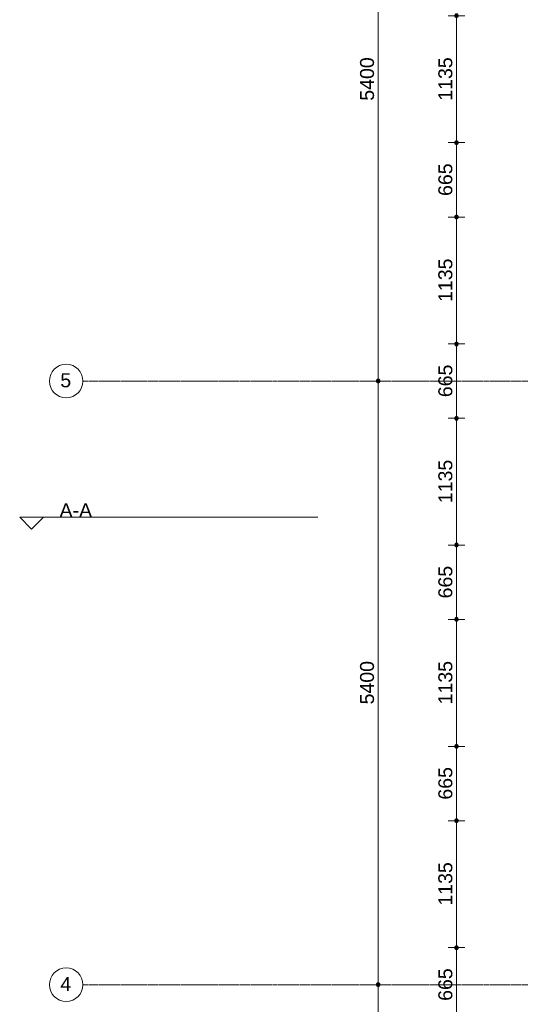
# Model space of a CAD drawing. Header units: millimetres. Extents: x 24169 to 70836, y -5250 to 32049.
# Tile 12 of 46: x 24169 to 28644, y 16025 to 24832. Entities that reach past the tile are written whole.
import ezdxf

# ---------------------------------------------------------------- set-up
doc = ezdxf.new("R2010")
doc.units = ezdxf.units.MM
doc.linetypes.add('stramien', pattern=[22.225, 12.7, -3.175, 3.175, -3.175])
doc.layers.add('00_Algemeen', color=7, linetype='Continuous', lineweight=9, true_color=0x00a600)
doc.layers.add('00_Algemeen-50', color=7, linetype='Continuous', lineweight=9)
doc.styles.add('Arial_1', font='arial.ttf', dxfattribs={"height": 125})
doc.dimstyles.new('00_AEE_maatvoering_2_5mm', dxfattribs={"dimscale": 304.8, "dimtxt": 127.532425, "dimasz": 0.459318, "dimexe": 0.246063, "dimexo": 0.0625, "dimgap": 0, "dimtad": 1, "dimdec": 0, "dimzin": 0, "dimdsep": 46, "dimtxsty": 'Arial_1', "dimblk1": 'DOTSMALL', "dimblk2": 'DOTSMALL', "dimsah": 1, "dimcen": 0.09, "dimdle": 0.246063, "dimazin": 0, "dimtfac": 1, "dimtdec": 4, "dimtix": 1, "dimtmove": 0, "dimatfit": 3, "dimfxl": 0.246063, "dimfxlon": 1, "dimtvp": 1, "dimtolj": 1, "dimtzin": 0, "dimarcsym": 2})

# ---------------------------------------------------------------- blocks, each defined once
blk = doc.blocks.new('Grid - 3 mm-485849-02 tweede verdieping - C')
at = {"layer": '00_Algemeen', "color": 7}
blk.add_circle((0, 0), 3, dxfattribs=at)
blk = doc.blocks.new('Section - Driehoek 45 graden-486524-02 tweede verdieping - C')
at = {"layer": '00_Algemeen', "color": 7}
for p, q in [((-2, 2.12), (-4.12, 0)), ((0.12, 0), (-2, 2.12)), ((-4.12, 0), (0.12, 0))]:
    blk.add_line(p, q, dxfattribs=at)
blk = doc.blocks.new('DIMBLOCK8-02 tweede verdieping - C')
at = {"layer": '00_Algemeen-50', "transparency": 16777216}
h = blk.add_hatch(color=256, dxfattribs=at)
edge = h.paths.add_edge_path()
edge.add_arc((27373.1, 27000), 17.5, 0, 360)
h = blk.add_hatch(color=256, dxfattribs=at)
edge = h.paths.add_edge_path()
edge.add_arc((27373.1, 21600), 17.5, 0, 360)
for p, q in [((27373.1, 27000), (27298.1, 27000)), ((27373.1, 27000), (27373.1, 21600)), ((27373.1, 27000), (27448.1, 27000)), ((27373.1, 21600), (27298.1, 21600)), ((27373.1, 21600), (27448.1, 21600))]:
    blk.add_line(p, q, dxfattribs=at)
for centre in [(27373.1, 27000), (27373.1, 21600)]:
    blk.add_circle(centre, 17.5, dxfattribs=at)
at = {"layer": '00_Algemeen-50', "color": 0, "transparency": 16777216, "insert": (27210.8, 24107.7), "char_height": 125, "width": 461.471, "attachment_point": 1, "rotation": 90, "line_spacing_factor": 0.941778, "style": 'Arial_1'}
blk.add_mtext('5400', dxfattribs=at)
blk = doc.blocks.new('_DotSmall')
at = {"color": 0, "linetype": 'ByBlock', "const_width": 0.5}
blk.add_lwpolyline([(-0.0625, 0, 1), (0.0625, 0, 1)], format="xyb", close=True, dxfattribs=at)
blk = doc.blocks.new('DIMBLOCK9-02 tweede verdieping - C')
at = {"layer": '00_Algemeen-50', "transparency": 16777216}
h = blk.add_hatch(color=256, dxfattribs=at)
edge = h.paths.add_edge_path()
edge.add_arc((27373.1, 21600), 17.5, 0, 360)
h = blk.add_hatch(color=256, dxfattribs=at)
edge = h.paths.add_edge_path()
edge.add_arc((27373.1, 16200), 17.5, 0, 360)
for p, q in [((27373.1, 21600), (27298.1, 21600)), ((27373.1, 21600), (27373.1, 16200)), ((27373.1, 21600), (27448.1, 21600)), ((27373.1, 16200), (27298.1, 16200)), ((27373.1, 16200), (27448.1, 16200))]:
    blk.add_line(p, q, dxfattribs=at)
for centre in [(27373.1, 21600), (27373.1, 16200)]:
    blk.add_circle(centre, 17.5, dxfattribs=at)
at = {"layer": '00_Algemeen-50', "color": 0, "transparency": 16777216, "insert": (27210.8, 18707.7), "char_height": 125, "width": 461.471, "attachment_point": 1, "rotation": 90, "line_spacing_factor": 0.941778, "style": 'Arial_1'}
blk.add_mtext('5400', dxfattribs=at)
blk = doc.blocks.new('DIMBLOCK10-02 tweede verdieping - C')
at = {"layer": '00_Algemeen-50', "transparency": 16777216}
h = blk.add_hatch(color=256, dxfattribs=at)
edge = h.paths.add_edge_path()
edge.add_arc((27373.1, 16200), 17.5, 0, 360)
h = blk.add_hatch(color=256, dxfattribs=at)
edge = h.paths.add_edge_path()
edge.add_arc((27373.1, 10800), 17.5, 0, 360)
for p, q in [((27373.1, 16200), (27298.1, 16200)), ((27373.1, 16200), (27373.1, 10800)), ((27373.1, 16200), (27448.1, 16200)), ((27373.1, 10800), (27298.1, 10800)), ((27373.1, 10800), (27448.1, 10800))]:
    blk.add_line(p, q, dxfattribs=at)
for centre in [(27373.1, 16200), (27373.1, 10800)]:
    blk.add_circle(centre, 17.5, dxfattribs=at)
at = {"layer": '00_Algemeen-50', "color": 0, "transparency": 16777216, "insert": (27210.8, 13307.7), "char_height": 125, "width": 461.471, "attachment_point": 1, "rotation": 90, "line_spacing_factor": 0.941778, "style": 'Arial_1'}
blk.add_mtext('5400', dxfattribs=at)
blk = doc.blocks.new('DIMBLOCK69-02 tweede verdieping - C')
at = {"layer": '00_Algemeen-50', "transparency": 16777216}
h = blk.add_hatch(color=256, dxfattribs=at)
edge = h.paths.add_edge_path()
edge.add_arc((28073.1, 16532.5), 17.5, 0, 360)
h = blk.add_hatch(color=256, dxfattribs=at)
edge = h.paths.add_edge_path()
edge.add_arc((28073.1, 15867.5), 17.5, 0, 360)
for p, q in [((28073.1, 16532.5), (27998.1, 16532.5)), ((28073.1, 15867.5), (28073.1, 16532.5)), ((28073.1, 16532.5), (28148.1, 16532.5)), ((28073.1, 15867.5), (27998.1, 15867.5)), ((28073.1, 15867.5), (28148.1, 15867.5))]:
    blk.add_line(p, q, dxfattribs=at)
for centre in [(28073.1, 16532.5), (28073.1, 15867.5)]:
    blk.add_circle(centre, 17.5, dxfattribs=at)
at = {"layer": '00_Algemeen-50', "color": 0, "transparency": 16777216, "insert": (27910.8, 16055.8), "char_height": 125, "width": 346.103, "attachment_point": 1, "rotation": 90, "line_spacing_factor": 0.941778, "style": 'Arial_1'}
blk.add_mtext('665', dxfattribs=at)
blk = doc.blocks.new('DIMBLOCK70-02 tweede verdieping - C')
at = {"layer": '00_Algemeen-50', "transparency": 16777216}
h = blk.add_hatch(color=256, dxfattribs=at)
edge = h.paths.add_edge_path()
edge.add_arc((28073.1, 17667.5), 17.5, 0, 360)
h = blk.add_hatch(color=256, dxfattribs=at)
edge = h.paths.add_edge_path()
edge.add_arc((28073.1, 16532.5), 17.5, 0, 360)
for p, q in [((28073.1, 17667.5), (27998.1, 17667.5)), ((28073.1, 16532.5), (28073.1, 17667.5)), ((28073.1, 17667.5), (28148.1, 17667.5)), ((28073.1, 16532.5), (27998.1, 16532.5)), ((28073.1, 16532.5), (28148.1, 16532.5))]:
    blk.add_line(p, q, dxfattribs=at)
for centre in [(28073.1, 17667.5), (28073.1, 16532.5)]:
    blk.add_circle(centre, 17.5, dxfattribs=at)
at = {"layer": '00_Algemeen-50', "color": 0, "transparency": 16777216, "insert": (27910.8, 16907.7), "char_height": 125, "width": 461.471, "attachment_point": 1, "rotation": 90, "line_spacing_factor": 0.941778, "style": 'Arial_1'}
blk.add_mtext('1135', dxfattribs=at)
blk = doc.blocks.new('DIMBLOCK71-02 tweede verdieping - C')
at = {"layer": '00_Algemeen-50', "transparency": 16777216}
h = blk.add_hatch(color=256, dxfattribs=at)
edge = h.paths.add_edge_path()
edge.add_arc((28073.1, 18332.5), 17.5, 0, 360)
h = blk.add_hatch(color=256, dxfattribs=at)
edge = h.paths.add_edge_path()
edge.add_arc((28073.1, 17667.5), 17.5, 0, 360)
for p, q in [((28073.1, 18332.5), (27998.1, 18332.5)), ((28073.1, 17667.5), (28073.1, 18332.5)), ((28073.1, 18332.5), (28148.1, 18332.5)), ((28073.1, 17667.5), (27998.1, 17667.5)), ((28073.1, 17667.5), (28148.1, 17667.5))]:
    blk.add_line(p, q, dxfattribs=at)
for centre in [(28073.1, 18332.5), (28073.1, 17667.5)]:
    blk.add_circle(centre, 17.5, dxfattribs=at)
at = {"layer": '00_Algemeen-50', "color": 0, "transparency": 16777216, "insert": (27910.8, 17855.8), "char_height": 125, "width": 346.103, "attachment_point": 1, "rotation": 90, "line_spacing_factor": 0.941778, "style": 'Arial_1'}
blk.add_mtext('665', dxfattribs=at)
blk = doc.blocks.new('DIMBLOCK72-02 tweede verdieping - C')
at = {"layer": '00_Algemeen-50', "transparency": 16777216}
h = blk.add_hatch(color=256, dxfattribs=at)
edge = h.paths.add_edge_path()
edge.add_arc((28073.1, 19467.5), 17.5, 0, 360)
h = blk.add_hatch(color=256, dxfattribs=at)
edge = h.paths.add_edge_path()
edge.add_arc((28073.1, 18332.5), 17.5, 0, 360)
for p, q in [((28073.1, 19467.5), (27998.1, 19467.5)), ((28073.1, 18332.5), (28073.1, 19467.5)), ((28073.1, 19467.5), (28148.1, 19467.5)), ((28073.1, 18332.5), (27998.1, 18332.5)), ((28073.1, 18332.5), (28148.1, 18332.5))]:
    blk.add_line(p, q, dxfattribs=at)
for centre in [(28073.1, 19467.5), (28073.1, 18332.5)]:
    blk.add_circle(centre, 17.5, dxfattribs=at)
at = {"layer": '00_Algemeen-50', "color": 0, "transparency": 16777216, "insert": (27910.8, 18707.7), "char_height": 125, "width": 461.471, "attachment_point": 1, "rotation": 90, "line_spacing_factor": 0.941778, "style": 'Arial_1'}
blk.add_mtext('1135', dxfattribs=at)
blk = doc.blocks.new('DIMBLOCK73-02 tweede verdieping - C')
at = {"layer": '00_Algemeen-50', "transparency": 16777216}
h = blk.add_hatch(color=256, dxfattribs=at)
edge = h.paths.add_edge_path()
edge.add_arc((28073.1, 20132.5), 17.5, 0, 360)
h = blk.add_hatch(color=256, dxfattribs=at)
edge = h.paths.add_edge_path()
edge.add_arc((28073.1, 19467.5), 17.5, 0, 360)
for p, q in [((28073.1, 20132.5), (27998.1, 20132.5)), ((28073.1, 19467.5), (28073.1, 20132.5)), ((28073.1, 20132.5), (28148.1, 20132.5)), ((28073.1, 19467.5), (27998.1, 19467.5)), ((28073.1, 19467.5), (28148.1, 19467.5))]:
    blk.add_line(p, q, dxfattribs=at)
for centre in [(28073.1, 20132.5), (28073.1, 19467.5)]:
    blk.add_circle(centre, 17.5, dxfattribs=at)
at = {"layer": '00_Algemeen-50', "color": 0, "transparency": 16777216, "insert": (27910.8, 19655.8), "char_height": 125, "width": 346.103, "attachment_point": 1, "rotation": 90, "line_spacing_factor": 0.941778, "style": 'Arial_1'}
blk.add_mtext('665', dxfattribs=at)
blk = doc.blocks.new('DIMBLOCK74-02 tweede verdieping - C')
at = {"layer": '00_Algemeen-50', "transparency": 16777216}
h = blk.add_hatch(color=256, dxfattribs=at)
edge = h.paths.add_edge_path()
edge.add_arc((28073.1, 21267.5), 17.5, 0, 360)
h = blk.add_hatch(color=256, dxfattribs=at)
edge = h.paths.add_edge_path()
edge.add_arc((28073.1, 20132.5), 17.5, 0, 360)
for p, q in [((28073.1, 21267.5), (27998.1, 21267.5)), ((28073.1, 20132.5), (28073.1, 21267.5)), ((28073.1, 21267.5), (28148.1, 21267.5)), ((28073.1, 20132.5), (27998.1, 20132.5)), ((28073.1, 20132.5), (28148.1, 20132.5))]:
    blk.add_line(p, q, dxfattribs=at)
for centre in [(28073.1, 21267.5), (28073.1, 20132.5)]:
    blk.add_circle(centre, 17.5, dxfattribs=at)
at = {"layer": '00_Algemeen-50', "color": 0, "transparency": 16777216, "insert": (27910.8, 20507.7), "char_height": 125, "width": 461.471, "attachment_point": 1, "rotation": 90, "line_spacing_factor": 0.941778, "style": 'Arial_1'}
blk.add_mtext('1135', dxfattribs=at)
blk = doc.blocks.new('DIMBLOCK75-02 tweede verdieping - C')
at = {"layer": '00_Algemeen-50', "transparency": 16777216}
h = blk.add_hatch(color=256, dxfattribs=at)
edge = h.paths.add_edge_path()
edge.add_arc((28073.1, 21932.5), 17.5, 0, 360)
h = blk.add_hatch(color=256, dxfattribs=at)
edge = h.paths.add_edge_path()
edge.add_arc((28073.1, 21267.5), 17.5, 0, 360)
for p, q in [((28073.1, 21932.5), (27998.1, 21932.5)), ((28073.1, 21267.5), (28073.1, 21932.5)), ((28073.1, 21932.5), (28148.1, 21932.5)), ((28073.1, 21267.5), (27998.1, 21267.5)), ((28073.1, 21267.5), (28148.1, 21267.5))]:
    blk.add_line(p, q, dxfattribs=at)
for centre in [(28073.1, 21932.5), (28073.1, 21267.5)]:
    blk.add_circle(centre, 17.5, dxfattribs=at)
at = {"layer": '00_Algemeen-50', "color": 0, "transparency": 16777216, "insert": (27910.8, 21455.8), "char_height": 125, "width": 346.103, "attachment_point": 1, "rotation": 90, "line_spacing_factor": 0.941778, "style": 'Arial_1'}
blk.add_mtext('665', dxfattribs=at)
blk = doc.blocks.new('DIMBLOCK76-02 tweede verdieping - C')
at = {"layer": '00_Algemeen-50', "transparency": 16777216}
h = blk.add_hatch(color=256, dxfattribs=at)
edge = h.paths.add_edge_path()
edge.add_arc((28073.1, 23067.5), 17.5, 0, 360)
h = blk.add_hatch(color=256, dxfattribs=at)
edge = h.paths.add_edge_path()
edge.add_arc((28073.1, 21932.5), 17.5, 0, 360)
for p, q in [((28073.1, 23067.5), (27998.1, 23067.5)), ((28073.1, 21932.5), (28073.1, 23067.5)), ((28073.1, 23067.5), (28148.1, 23067.5)), ((28073.1, 21932.5), (27998.1, 21932.5)), ((28073.1, 21932.5), (28148.1, 21932.5))]:
    blk.add_line(p, q, dxfattribs=at)
for centre in [(28073.1, 23067.5), (28073.1, 21932.5)]:
    blk.add_circle(centre, 17.5, dxfattribs=at)
at = {"layer": '00_Algemeen-50', "color": 0, "transparency": 16777216, "insert": (27910.8, 22307.7), "char_height": 125, "width": 461.471, "attachment_point": 1, "rotation": 90, "line_spacing_factor": 0.941778, "style": 'Arial_1'}
blk.add_mtext('1135', dxfattribs=at)
blk = doc.blocks.new('DIMBLOCK77-02 tweede verdieping - C')
at = {"layer": '00_Algemeen-50', "transparency": 16777216}
h = blk.add_hatch(color=256, dxfattribs=at)
edge = h.paths.add_edge_path()
edge.add_arc((28073.1, 23732.5), 17.5, 0, 360)
h = blk.add_hatch(color=256, dxfattribs=at)
edge = h.paths.add_edge_path()
edge.add_arc((28073.1, 23067.5), 17.5, 0, 360)
for p, q in [((28073.1, 23732.5), (27998.1, 23732.5)), ((28073.1, 23067.5), (28073.1, 23732.5)), ((28073.1, 23732.5), (28148.1, 23732.5)), ((28073.1, 23067.5), (27998.1, 23067.5)), ((28073.1, 23067.5), (28148.1, 23067.5))]:
    blk.add_line(p, q, dxfattribs=at)
for centre in [(28073.1, 23732.5), (28073.1, 23067.5)]:
    blk.add_circle(centre, 17.5, dxfattribs=at)
at = {"layer": '00_Algemeen-50', "color": 0, "transparency": 16777216, "insert": (27910.8, 23255.8), "char_height": 125, "width": 346.103, "attachment_point": 1, "rotation": 90, "line_spacing_factor": 0.941778, "style": 'Arial_1'}
blk.add_mtext('665', dxfattribs=at)
blk = doc.blocks.new('DIMBLOCK78-02 tweede verdieping - C')
at = {"layer": '00_Algemeen-50', "transparency": 16777216}
h = blk.add_hatch(color=256, dxfattribs=at)
edge = h.paths.add_edge_path()
edge.add_arc((28073.1, 24867.5), 17.5, 0, 360)
h = blk.add_hatch(color=256, dxfattribs=at)
edge = h.paths.add_edge_path()
edge.add_arc((28073.1, 23732.5), 17.5, 0, 360)
for p, q in [((28073.1, 24867.5), (27998.1, 24867.5)), ((28073.1, 23732.5), (28073.1, 24867.5)), ((28073.1, 24867.5), (28148.1, 24867.5)), ((28073.1, 23732.5), (27998.1, 23732.5)), ((28073.1, 23732.5), (28148.1, 23732.5))]:
    blk.add_line(p, q, dxfattribs=at)
for centre in [(28073.1, 24867.5), (28073.1, 23732.5)]:
    blk.add_circle(centre, 17.5, dxfattribs=at)
at = {"layer": '00_Algemeen-50', "color": 0, "transparency": 16777216, "insert": (27910.8, 24107.7), "char_height": 125, "width": 461.471, "attachment_point": 1, "rotation": 90, "line_spacing_factor": 0.941778, "style": 'Arial_1'}
blk.add_mtext('1135', dxfattribs=at)

msp = doc.modelspace()

# ---------------------------------------------------------------- linework, layer by layer
at = {"layer": '00_Algemeen', "color": 150, "linetype": 'stramien', "true_color": 0x0080ff}
for p, q in [((68718, 21600), (24734, 21600)), ((68718, 16200), (24734, 16200))]:
    msp.add_line(p, q, dxfattribs=at)
at = {"layer": '00_Algemeen', "color": 7}
msp.add_line((24374.7, 20382.2), (26833.7, 20382.2), dxfattribs=at)

# ---------------------------------------------------------------- block references
at = {"layer": '00_Algemeen', "color": 7, "xscale": 49.99999999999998, "yscale": 49.99999999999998, "zscale": 49.99999999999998, "rotation": 90}
for p in [(24584, 21600), (24584, 16200)]:
    msp.add_blockref('Grid - 3 mm-485849-02 tweede verdieping - C', p, dxfattribs=at)
at = {"layer": '00_Algemeen', "color": 7, "extrusion": (0, 0, -1), "xscale": 49.99999999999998, "yscale": 49.99999999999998, "zscale": 49.99999999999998, "rotation": 180}
msp.add_blockref('Section - Driehoek 45 graden-486524-02 tweede verdieping - C', (-24374.7, 20382.2), dxfattribs=at)

# ---------------------------------------------------------------- texts
at = {"layer": '00_Algemeen', "color": 7, "char_height": 125, "width": 116.245, "attachment_point": 1, "style": 'Arial_1'}
for s, insert in [('5', (24531.7, 21669.3)), ('4', (24531.7, 16269.3))]:
    msp.add_mtext(s, dxfattribs=dict(at, insert=insert))
at = {"layer": '00_Algemeen', "color": 5, "true_color": 0x0000ff, "insert": (24524.7, 20507.3), "char_height": 125, "width": 352.742, "attachment_point": 1, "style": 'Arial_1'}
msp.add_mtext('A-A', dxfattribs=at)

# ---------------------------------------------------------------- dimensions: what is measured, and where the dimension line sits
at = {"layer": '00_Algemeen', "color": 7}
for base, p1, p2, override, picture, middle in [((27373.1, 21600), (27448.1, 27000), (27448.1, 21600), {"dimpost": '<>', "dimfxl": 5400}, 'DIMBLOCK8-02 tweede verdieping - C', (27309.3, 24300)), ((28073.1, 24867.5), (28148.1, 23732.5), (28148.1, 24867.5), {"dimpost": '<>', "dimfxl": 1135}, 'DIMBLOCK78-02 tweede verdieping - C', (28009.2, 24300)), ((28073.1, 23732.5), (28148.1, 23067.5), (28148.1, 23732.5), {"dimpost": '<>', "dimfxl": 665}, 'DIMBLOCK77-02 tweede verdieping - C', (28009.3, 23400)), ((28073.1, 23067.5), (28148.1, 21932.5), (28148.1, 23067.5), {"dimpost": '<>', "dimfxl": 1135}, 'DIMBLOCK76-02 tweede verdieping - C', (28009.2, 22500)), ((28073.1, 21932.5), (28148.1, 21267.5), (28148.1, 21932.5), {"dimpost": '<>', "dimfxl": 665}, 'DIMBLOCK75-02 tweede verdieping - C', (28009.3, 21600)), ((27373.1, 16200), (27448.1, 21600), (27448.1, 16200), {"dimpost": '<>', "dimfxl": 5400}, 'DIMBLOCK9-02 tweede verdieping - C', (27309.3, 18900)), ((28073.1, 21267.5), (28148.1, 20132.5), (28148.1, 21267.5), {"dimpost": '<>', "dimfxl": 1135}, 'DIMBLOCK74-02 tweede verdieping - C', (28009.2, 20700)), ((28073.1, 20132.5), (28148.1, 19467.5), (28148.1, 20132.5), {"dimpost": '<>', "dimfxl": 665}, 'DIMBLOCK73-02 tweede verdieping - C', (28009.3, 19800)), ((28073.1, 19467.5), (28148.1, 18332.5), (28148.1, 19467.5), {"dimpost": '<>', "dimfxl": 1135}, 'DIMBLOCK72-02 tweede verdieping - C', (28009.2, 18900)), ((28073.1, 18332.5), (28148.1, 17667.5), (28148.1, 18332.5), {"dimpost": '<>', "dimfxl": 665}, 'DIMBLOCK71-02 tweede verdieping - C', (28009.3, 18000)), ((28073.1, 17667.5), (28148.1, 16532.5), (28148.1, 17667.5), {"dimpost": '<>', "dimfxl": 1135}, 'DIMBLOCK70-02 tweede verdieping - C', (28009.2, 17100)), ((28073.1, 16532.5), (28148.1, 15867.5), (28148.1, 16532.5), {"dimpost": '<>', "dimfxl": 665}, 'DIMBLOCK69-02 tweede verdieping - C', (28009.3, 16200)), ((27373.1, 10800), (27448.1, 16200), (27448.1, 10800), {"dimpost": '<>', "dimfxl": 5400}, 'DIMBLOCK10-02 tweede verdieping - C', (27309.3, 13500))]:
    dim = msp.add_linear_dim(base=base, p1=p1, p2=p2, angle=90, dimstyle='00_AEE_maatvoering_2_5mm', override=override, dxfattribs=at)
    dim.commit()
    dim.dimension.update_dxf_attribs({"geometry": picture, "text_midpoint": middle})

doc.saveas('drawing.dxf')
